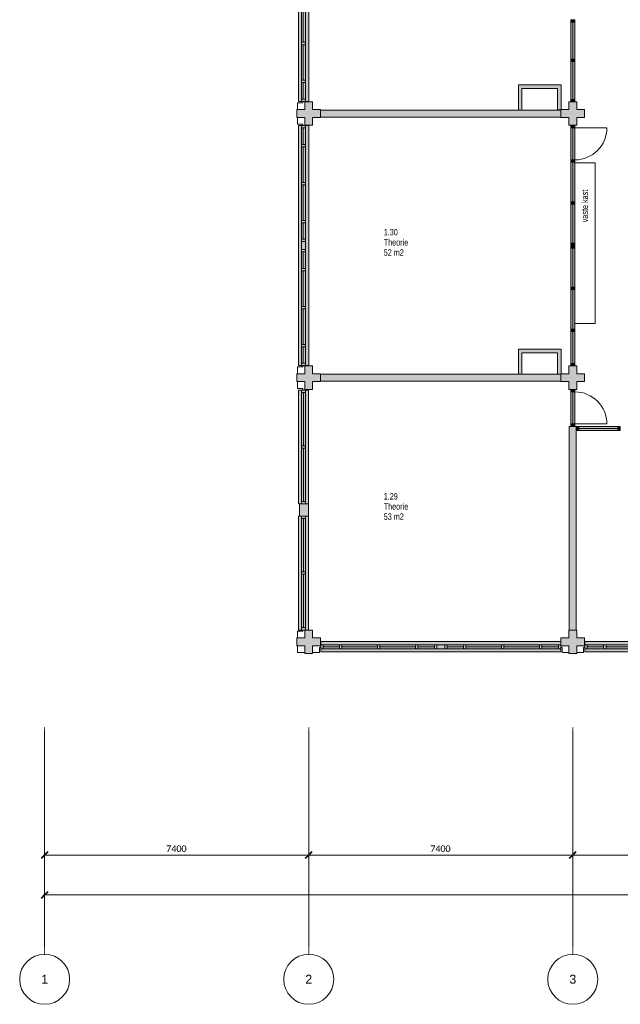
# Model space of a CAD drawing. Header units: millimetres. Extents: x 73705 to 433105, y 109410 to 279410.
# Tile 49 of 90: x 220381 to 237214, y 202210 to 229795. Entities that reach past the tile are written whole.
import ezdxf

# ---------------------------------------------------------------- set-up
doc = ezdxf.new("R2010")
doc.units = ezdxf.units.MM
doc.linetypes.add('Stramienlijn', pattern=[14, 8, -2, 2, -2])
for name, color, linetype, lineweight in [('A-ANNO-DIMS', 211, 'Continuous', 9), ('A-ANNO-DIMS-100', 211, 'Continuous', 9), ('A-DETL', 90, 'Continuous', 9), ('A-DETL-GENF', 92, 'Continuous', 9), ('A-DETL-THIN', 151, 'Continuous', 9), ('G-ANNO-TEXT', 231, 'Continuous', 9)]:
    doc.layers.add(name, color=color, linetype=linetype, lineweight=lineweight)
doc.styles.add('Arial', font='arial.ttf', dxfattribs={"height": 250})
doc.styles.add('Arial Narrow', font='ARIALN.TTF', dxfattribs={"width": 0.9, "height": 180})
doc.styles.add('Arial Narrow_B', font='ARIALN.TTF', dxfattribs={"width": 0.9, "height": 180})
doc.styles.add('Calibri', font='calibri.ttf', dxfattribs={"height": 180})
doc.dimstyles.new('maatvoering', dxfattribs={"dimscale": 304.8, "dimtxt": 211.922716, "dimasz": 0.656168, "dimexe": 0.328084, "dimexo": 0.0625, "dimgap": 0.065617, "dimtad": 1, "dimdec": 0, "dimzin": 0, "dimdsep": 46, "dimtxsty": 'Calibri', "dimblk1": 'OBLIQUE', "dimblk2": 'OBLIQUE', "dimsah": 1, "dimcen": 0.09, "dimazin": 0, "dimtfac": 1, "dimtdec": 4, "dimtix": 1, "dimtmove": 0, "dimatfit": 3, "dimfxl": 0.82021, "dimfxlon": 1, "dimtvp": 1, "dimtfill": 1, "dimtolj": 1, "dimtzin": 0, "dimarcsym": 2})

# ---------------------------------------------------------------- blocks, each defined once
blk = doc.blocks.new('DIMBLOCK26-BEGANE GROND')
at = {"layer": 'A-ANNO-DIMS-100'}
for p, q in [((221081, 206392), (221081, 206642)), ((228481, 206392), (228481, 206642)), ((221081, 206392), (228481, 206392)), ((221081, 206392), (221081, 206292)), ((228481, 206392), (228481, 206292))]:
    blk.add_line(p, q, dxfattribs=at)
at = {"layer": 'A-ANNO-DIMS-100', "lineweight": 40}
for p, q in [((221081, 206392), (220981, 206292)), ((221081, 206392), (221181, 206492)), ((228481, 206392), (228381, 206292)), ((228481, 206392), (228581, 206492))]:
    blk.add_line(p, q, dxfattribs=at)
at = {"layer": 'A-ANNO-DIMS-100', "color": 0, "insert": (224489, 206661), "char_height": 180, "width": 700.39, "attachment_point": 1, "line_spacing_factor": 1.158048, "style": 'Calibri', "bg_fill": 3, "box_fill_scale": 1.25, "bg_fill_color": 256, "bg_fill_true_color": 13158600, "bg_fill_transparency": 0}
blk.add_mtext('7400', dxfattribs=at)
blk = doc.blocks.new('_Oblique')
at = {"color": 0, "linetype": 'ByBlock', "lineweight": -2}
blk.add_line((-0.5, -0.5), (0.5, 0.5), dxfattribs=at)
blk = doc.blocks.new('DIMBLOCK27-BEGANE GROND')
at = {"layer": 'A-ANNO-DIMS-100'}
for p, q in [((228481, 206392), (228481, 206642)), ((235881, 206392), (235881, 206642)), ((228481, 206392), (235881, 206392)), ((228481, 206392), (228481, 206292)), ((235881, 206392), (235881, 206292))]:
    blk.add_line(p, q, dxfattribs=at)
at = {"layer": 'A-ANNO-DIMS-100', "lineweight": 40}
for p, q in [((228481, 206392), (228381, 206292)), ((228481, 206392), (228581, 206492)), ((235881, 206392), (235781, 206292)), ((235881, 206392), (235981, 206492))]:
    blk.add_line(p, q, dxfattribs=at)
at = {"layer": 'A-ANNO-DIMS-100', "color": 0, "insert": (231889, 206661), "char_height": 180, "width": 700.39, "attachment_point": 1, "line_spacing_factor": 1.158048, "style": 'Calibri', "bg_fill": 3, "box_fill_scale": 1.25, "bg_fill_color": 256, "bg_fill_true_color": 13158600, "bg_fill_transparency": 0}
blk.add_mtext('7400', dxfattribs=at)
blk = doc.blocks.new('DIMBLOCK28-BEGANE GROND')
at = {"layer": 'A-ANNO-DIMS-100'}
for p, q in [((235881, 206392), (235881, 206642)), ((243281, 206392), (243281, 206642)), ((235881, 206392), (243281, 206392)), ((235881, 206392), (235881, 206292)), ((243281, 206392), (243281, 206292))]:
    blk.add_line(p, q, dxfattribs=at)
at = {"layer": 'A-ANNO-DIMS-100', "lineweight": 40}
for p, q in [((235881, 206392), (235781, 206292)), ((235881, 206392), (235981, 206492)), ((243281, 206392), (243181, 206292)), ((243281, 206392), (243381, 206492))]:
    blk.add_line(p, q, dxfattribs=at)
at = {"layer": 'A-ANNO-DIMS-100', "color": 0, "insert": (239289, 206661), "char_height": 180, "width": 700.39, "attachment_point": 1, "line_spacing_factor": 1.158048, "style": 'Calibri', "bg_fill": 3, "box_fill_scale": 1.25, "bg_fill_color": 256, "bg_fill_true_color": 13158600, "bg_fill_transparency": 0}
blk.add_mtext('7400', dxfattribs=at)
blk = doc.blocks.new('DIMBLOCK34-BEGANE GROND')
at = {"layer": 'A-ANNO-DIMS-100'}
for p, q in [((221081, 205273), (221081, 205523)), ((280281, 205273), (280281, 205523)), ((221081, 205273), (280281, 205273)), ((221081, 205273), (221081, 205173)), ((280281, 205273), (280281, 205173))]:
    blk.add_line(p, q, dxfattribs=at)
at = {"layer": 'A-ANNO-DIMS-100', "lineweight": 40}
for p, q in [((221081, 205273), (220981, 205173)), ((221081, 205273), (221181, 205373)), ((280281, 205273), (280181, 205173)), ((280281, 205273), (280381, 205373))]:
    blk.add_line(p, q, dxfattribs=at)
at = {"layer": 'A-ANNO-DIMS-100', "color": 0, "insert": (250316, 205543), "char_height": 180, "width": 875.48, "attachment_point": 1, "line_spacing_factor": 1.158048, "style": 'Calibri', "bg_fill": 3, "box_fill_scale": 1.25, "bg_fill_color": 256, "bg_fill_true_color": 13158600, "bg_fill_transparency": 0}
blk.add_mtext('59200', dxfattribs=at)
blk = doc.blocks.new('DIMBLOCK65-BEGANE GROND')
at = {"layer": 'A-ANNO-DIMS-100'}
for p, q in [((221081, 206392), (221081, 206642)), ((228481, 206392), (228481, 206642)), ((221081, 206392), (228481, 206392)), ((221081, 206392), (221081, 206292)), ((228481, 206392), (228481, 206292))]:
    blk.add_line(p, q, dxfattribs=at)
at = {"layer": 'A-ANNO-DIMS-100', "lineweight": 40}
for p, q in [((221081, 206392), (220981, 206292)), ((221081, 206392), (221181, 206492)), ((228481, 206392), (228381, 206292)), ((228481, 206392), (228581, 206492))]:
    blk.add_line(p, q, dxfattribs=at)
at = {"layer": 'A-ANNO-DIMS-100', "color": 0, "insert": (224489, 206661), "char_height": 180, "width": 700.39, "attachment_point": 1, "line_spacing_factor": 1.158048, "style": 'Calibri', "bg_fill": 3, "box_fill_scale": 1.25, "bg_fill_color": 256, "bg_fill_true_color": 13158600, "bg_fill_transparency": 0}
blk.add_mtext('7400', dxfattribs=at)
blk = doc.blocks.new('DIMBLOCK66-BEGANE GROND')
at = {"layer": 'A-ANNO-DIMS-100'}
for p, q in [((228481, 206392), (228481, 206642)), ((235881, 206392), (235881, 206642)), ((228481, 206392), (235881, 206392)), ((228481, 206392), (228481, 206292)), ((235881, 206392), (235881, 206292))]:
    blk.add_line(p, q, dxfattribs=at)
at = {"layer": 'A-ANNO-DIMS-100', "lineweight": 40}
for p, q in [((228481, 206392), (228381, 206292)), ((228481, 206392), (228581, 206492)), ((235881, 206392), (235781, 206292)), ((235881, 206392), (235981, 206492))]:
    blk.add_line(p, q, dxfattribs=at)
at = {"layer": 'A-ANNO-DIMS-100', "color": 0, "insert": (231889, 206661), "char_height": 180, "width": 700.39, "attachment_point": 1, "line_spacing_factor": 1.158048, "style": 'Calibri', "bg_fill": 3, "box_fill_scale": 1.25, "bg_fill_color": 256, "bg_fill_true_color": 13158600, "bg_fill_transparency": 0}
blk.add_mtext('7400', dxfattribs=at)
blk = doc.blocks.new('DIMBLOCK67-BEGANE GROND')
at = {"layer": 'A-ANNO-DIMS-100'}
for p, q in [((235881, 206392), (235881, 206642)), ((243281, 206392), (243281, 206642)), ((235881, 206392), (243281, 206392)), ((235881, 206392), (235881, 206292)), ((243281, 206392), (243281, 206292))]:
    blk.add_line(p, q, dxfattribs=at)
at = {"layer": 'A-ANNO-DIMS-100', "lineweight": 40}
for p, q in [((235881, 206392), (235781, 206292)), ((235881, 206392), (235981, 206492)), ((243281, 206392), (243181, 206292)), ((243281, 206392), (243381, 206492))]:
    blk.add_line(p, q, dxfattribs=at)
at = {"layer": 'A-ANNO-DIMS-100', "color": 0, "insert": (239289, 206661), "char_height": 180, "width": 700.39, "attachment_point": 1, "line_spacing_factor": 1.158048, "style": 'Calibri', "bg_fill": 3, "box_fill_scale": 1.25, "bg_fill_color": 256, "bg_fill_true_color": 13158600, "bg_fill_transparency": 0}
blk.add_mtext('7400', dxfattribs=at)
blk = doc.blocks.new('DIMBLOCK73-BEGANE GROND')
at = {"layer": 'A-ANNO-DIMS-100'}
for p, q in [((221081, 205273), (221081, 205523)), ((280281, 205273), (280281, 205523)), ((221081, 205273), (280281, 205273)), ((221081, 205273), (221081, 205173)), ((280281, 205273), (280281, 205173))]:
    blk.add_line(p, q, dxfattribs=at)
at = {"layer": 'A-ANNO-DIMS-100', "lineweight": 40}
for p, q in [((221081, 205273), (220981, 205173)), ((221081, 205273), (221181, 205373)), ((280281, 205273), (280181, 205173)), ((280281, 205273), (280381, 205373))]:
    blk.add_line(p, q, dxfattribs=at)
at = {"layer": 'A-ANNO-DIMS-100', "color": 0, "insert": (250316, 205543), "char_height": 180, "width": 875.48, "attachment_point": 1, "line_spacing_factor": 1.158048, "style": 'Calibri', "bg_fill": 3, "box_fill_scale": 1.25, "bg_fill_color": 256, "bg_fill_true_color": 13158600, "bg_fill_transparency": 0}
blk.add_mtext('59200', dxfattribs=at)

msp = doc.modelspace()

# ---------------------------------------------------------------- hatches: boundary and pattern name
at = {"layer": 'A-DETL-GENF'}
for color, points in [(7, [(228371.1, 227502.5), (228481.1, 227502.5), (228481.1, 234228.9), (228195.1, 234228.9), (228195.1, 227502.5), (228275.1, 227502.5)]), (7, [(235938.1, 229727.5), (235938.1, 229794.5), (235824.1, 229794.5), (235824.1, 229727.5)]), (7, [(235824.1, 228687.5), (235938.1, 228687.5), (235938.1, 229727.5), (235824.1, 229727.5), (235824.1, 229538.6)]), (7, [(235938.1, 228620.5), (235938.1, 228687.5), (235824.1, 228687.5), (235824.1, 228620.5)]), (7, [(235824.1, 227562), (235938.1, 227562), (235938.1, 228620.5), (235824.1, 228620.5)]), (254, [(234456.1, 227264.5), (234456.1, 227865), (235456.1, 227865), (235456.1, 227265), (235551.1, 227265), (235551.1, 227275), (235556.1, 227275), (235556.1, 227965), (234356.1, 227965), (234356.1, 227264.5)]), (7, [(228591.1, 226835), (228591.1, 227055), (228811.1, 227055), (228811.1, 227275), (228591.1, 227275), (228591.1, 227495), (228371.1, 227495), (228371.1, 227275), (228151.1, 227275), (228151.1, 227055), (228371.1, 227055), (228371.1, 226835)]), (7, [(235824.1, 226835), (235991.1, 226835), (235991.1, 227055), (236211.1, 227055), (236211.1, 227275), (235991.1, 227275), (235991.1, 227495), (235771.1, 227495), (235771.1, 227275), (235556.1, 227275), (235556.1, 227265), (235551.1, 227264.5), (235551.1, 227055), (235771.1, 227055), (235771.1, 226835)]), (7, [(235938.1, 227495), (235938.1, 227562), (235824.1, 227562), (235824.1, 227495)]), (7, [(234456.1, 227064.5), (235551.1, 227064.5), (235551.1, 227264.5), (228811.1, 227264.5), (228811.1, 227064.5), (234356.1, 227064.5)]), (254, [(235556.1, 227265), (235556.1, 227275), (235551.1, 227275), (235551.1, 227265)]), (7, [(228481.1, 220102.5), (228481.1, 226828.9), (228195.1, 226828.9), (228195.1, 220102.5), (228389.1, 220102.5)]), (7, [(235938.1, 226768), (235938.1, 226835), (235824.1, 226835), (235824.1, 226768)]), (7, [(235938.1, 225868), (235938.1, 226768), (235824.1, 226768), (235824.1, 225868)]), (7, [(235938.1, 225801), (235938.1, 225868), (235824.1, 225868), (235824.1, 225801)]), (7, [(235938.1, 224691.7), (235938.1, 225801), (235824.1, 225801), (235824.1, 224691.7)]), (7, [(235938.1, 224624.7), (235938.1, 224691.7), (235824.1, 224691.7), (235824.1, 224624.7)]), (7, [(235938.1, 223532), (235938.1, 224624.7), (235824.1, 224624.7), (235824.1, 223532)]), (7, [(235938.1, 223465), (235938.1, 223532), (235824.1, 223532), (235824.1, 223465)]), (7, [(235824.1, 223398), (235938.1, 223398), (235938.1, 223465), (235824.1, 223465)]), (7, [(235938.1, 222305.4), (235938.1, 223398), (235824.1, 223398), (235824.1, 222305.4)]), (7, [(235938.1, 222238.4), (235938.1, 222305.4), (235824.1, 222305.4), (235824.1, 222238.4)]), (7, [(235938.1, 221129), (235938.1, 222238.4), (235824.1, 222238.4), (235824.1, 221129)]), (7, [(235824.1, 221062), (235938.1, 221062), (235938.1, 221129), (235824.1, 221129)]), (7, [(235938.1, 220162), (235938.1, 221062), (235824.1, 221062), (235824.1, 220162)]), (254, [(235456.1, 219864.5), (235551.1, 219864.5), (235551.1, 219875), (235556.1, 219875), (235556.1, 220564.5), (234356.1, 220564.5), (234356.1, 219864.5), (234456.1, 219864.5), (234456.1, 220464.5), (235456.1, 220464.5), (235456.1, 219875)]), (7, [(235824.1, 220095), (235938.1, 220095), (235938.1, 220162), (235824.1, 220162)]), (7, [(228591.1, 219435), (228591.1, 219655), (228811.1, 219655), (228811.1, 219875), (228591.1, 219875), (228591.1, 220095), (228371.1, 220095), (228371.1, 219875), (228151.1, 219875), (228151.1, 219655), (228371.1, 219655), (228371.1, 219435)]), (7, [(235551.1, 219664.5), (235551.1, 219864.5), (228811.1, 219864.1), (228811.1, 219664.5), (235456.1, 219664.5)]), (7, [(235824.1, 219435), (235991.1, 219435), (235991.1, 219655), (236211.1, 219655), (236211.1, 219875), (235991.1, 219875), (235991.1, 220095), (235771.1, 220095), (235771.1, 219875), (235556.1, 219875), (235556.1, 219864.5), (235551.1, 219864.5), (235551.1, 219655), (235771.1, 219655), (235771.1, 219435)]), (254, [(228470.7, 216230), (228470.7, 219420), (228195.1, 219420), (228195.1, 216230), (228389.1, 216230)]), (7, [(235938.1, 219368), (235938.1, 219435), (235824.1, 219435), (235824.1, 219368)]), (7, [(235938.1, 218468), (235938.1, 219368), (235824.1, 219368), (235824.1, 218468)]), (7, [(235981.1, 212695), (235981.1, 218401), (235781.1, 218401), (235781.1, 212695)]), (7, [(235938.1, 218401), (235938.1, 218468), (235824.1, 218468), (235824.1, 218401)]), (7, [(236047.6, 218287), (236047.6, 218401), (235981.1, 218401), (235981.1, 218287), (235991.1, 218287)]), (7, [(236048.1, 218287), (237147.1, 218287), (237147.1, 218401), (236047.6, 218401), (236047.6, 218287)]), (7, [(237214.1, 218287), (237214.1, 218401), (237147.1, 218401), (237147.1, 218287)]), (7, [(228371.1, 215885), (228470.7, 215885), (228470.7, 216230), (228225.1, 216230), (228225.1, 215885), (228275.1, 215885)]), (254, [(228470.7, 212695), (228470.7, 215885), (228195.1, 215885), (228195.1, 212695), (228389.1, 212695)]), (7, [(228591.1, 212035), (228591.1, 212255), (228811.1, 212255), (228811.1, 212475), (228591.1, 212475), (228591.1, 212695), (228371.1, 212695), (228371.1, 212475), (228151.1, 212475), (228151.1, 212255), (228371.1, 212255), (228371.1, 212035)]), (7, [(235991.1, 212035), (235991.1, 212255), (236211.1, 212255), (236211.1, 212475), (235991.1, 212475), (235991.1, 212695), (235771.1, 212695), (235771.1, 212475), (235551.1, 212475), (235551.1, 212255), (235771.1, 212255), (235771.1, 212035)]), (7, [(229346.2, 212089), (235544.7, 212089), (235544.7, 212375), (228818.4, 212375), (228818.4, 212089), (228884.4, 212089)]), (7, [(236217.4, 212169), (236218.4, 212169), (236217.4, 212248.7)]), (7, [(236218.4, 212089), (242944.7, 212089), (242944.7, 212375), (236218.4, 212375), (236218.4, 212169)])]:
    msp.add_hatch(color=color, dxfattribs=at).paths.add_polyline_path(points)
h = msp.add_hatch(color=254, dxfattribs=at)
h.paths.add_polyline_path([(234456.1, 219864.1), (234456.1, 219864.5), (234356.1, 219864.1)])
h.paths.add_polyline_path([(235551.1, 219864.5), (235556.1, 219864.5), (235556.1, 219875), (235551.1, 219875)])

# ---------------------------------------------------------------- linework, layer by layer
at = {"layer": 'A-DETL'}
for p, q in [((228195.1, 234228.9), (228195.1, 227502.5)), ((228481.1, 227502.5), (228481.1, 234228.9)), ((228275.1, 230157.7), (228275.1, 229160.7)), ((228389.1, 229160.7), (228389.1, 230157.7)), ((228389.1, 229160.7), (228275.1, 229160.7)), ((228275.1, 229160.7), (228275.1, 229093.7)), ((228275.1, 229160.7), (228389.1, 229160.7)), ((228389.1, 229094.4), (228275.1, 229094.4)), ((228275.1, 229094.4), (228275.1, 228097.4)), ((228275.1, 229093.7), (228389.1, 229093.7)), ((228389.1, 229093.7), (228389.1, 229160.7)), ((228389.1, 228097.4), (228389.1, 229094.4)), ((228275.1, 228097.4), (228389.1, 228097.4)), ((228389.1, 228097.4), (228275.1, 228097.4)), ((228275.1, 228097.4), (228275.1, 228030.4)), ((228275.1, 228030.4), (228389.1, 228030.4)), ((228389.1, 228030.4), (228275.1, 228030.4)), ((228275.1, 228030.4), (228275.1, 227568.5)), ((228389.1, 228030.4), (228389.1, 228097.4)), ((228389.1, 227568.5), (228389.1, 228030.4)), ((228316.1, 227465.5), (228168.1, 227465.5)), ((228168.1, 227465.5), (228168.1, 227275)), ((228195.1, 227502.5), (228481.1, 227502.5)), ((228389.1, 227568.5), (228275.1, 227568.5)), ((228275.1, 227568.5), (228275.1, 227501.5)), ((228275.1, 227568.5), (228389.1, 227568.5)), ((228275.1, 227501.5), (228389.1, 227501.5)), ((228316.1, 227502.4), (228316.1, 227465.5)), ((228389.1, 227501.5), (228389.1, 227568.5)), ((228168.1, 226864.5), (228168.1, 227055)), ((228316.1, 226864.5), (228168.1, 226864.5)), ((228481.1, 226828.9), (228195.1, 226828.9)), ((228195.1, 226828.9), (228195.1, 220102.5)), ((228275.1, 226828.9), (228275.1, 226761.9)), ((228389.1, 226828.9), (228275.1, 226828.9)), ((228275.1, 226761.9), (228389.1, 226761.9)), ((228275.1, 226761.9), (228275.1, 226300)), ((228389.1, 226761.9), (228275.1, 226761.9)), ((228316.1, 226827.7), (228316.1, 226864.5)), ((228389.1, 226761.9), (228389.1, 226828.9)), ((228389.1, 226300), (228389.1, 226761.9)), ((228481.1, 220102.5), (228481.1, 226828.9)), ((228275.1, 226300), (228275.1, 226233)), ((228389.1, 226300), (228275.1, 226300)), ((228275.1, 226300), (228389.1, 226300)), ((228275.1, 226233), (228275.1, 225236)), ((228389.1, 226233), (228275.1, 226233)), ((228275.1, 226233), (228389.1, 226233)), ((228389.1, 226233), (228389.1, 226300)), ((228389.1, 225236), (228389.1, 226233)), ((228275.1, 225236.7), (228275.1, 225169.7)), ((228389.1, 225236.7), (228275.1, 225236.7)), ((228275.1, 225236), (228389.1, 225236)), ((228275.1, 225169.7), (228389.1, 225169.7)), ((228275.1, 225169.7), (228275.1, 224172.7)), ((228389.1, 225169.7), (228275.1, 225169.7)), ((228389.1, 225169.7), (228389.1, 225236.7)), ((228389.1, 224172.7), (228389.1, 225169.7)), ((228275.1, 224172.7), (228389.1, 224172.7)), ((228275.1, 224172.7), (228275.1, 224105.7)), ((228389.1, 224172.7), (228275.1, 224172.7)), ((228275.1, 224105.7), (228389.1, 224105.7)), ((228275.1, 224105.7), (228275.1, 223643.9)), ((228389.1, 224105.7), (228275.1, 224105.7)), ((228389.1, 224105.7), (228389.1, 224172.7)), ((228389.1, 223643.9), (228389.1, 224105.7)), ((228275.1, 223643.9), (228275.1, 223576.9)), ((228389.1, 223643.9), (228275.1, 223643.9)), ((228275.1, 223643.9), (228389.1, 223643.9)), ((228275.1, 223576.9), (228389.1, 223576.9)), ((228389.1, 223576.9), (228275.1, 223576.9)), ((228275.1, 223576.9), (228275.1, 223352.2)), ((228389.1, 223576.9), (228389.1, 223643.9)), ((228389.1, 223352.2), (228389.1, 223576.9)), ((228389.1, 223353.5), (228275.1, 223353.5)), ((228275.1, 223353.5), (228275.1, 223286.5)), ((228275.1, 223352.2), (228389.1, 223352.2)), ((228275.1, 223286.5), (228389.1, 223286.5)), ((228389.1, 223286.5), (228275.1, 223286.5)), ((228275.1, 223286.5), (228275.1, 222824.7)), ((228389.1, 223286.5), (228389.1, 223353.5)), ((228389.1, 222824.7), (228389.1, 223286.5)), ((228389.1, 222824.7), (228275.1, 222824.7)), ((228275.1, 222824.7), (228275.1, 222757.7)), ((228275.1, 222824.7), (228389.1, 222824.7)), ((228389.1, 222757.7), (228275.1, 222757.7)), ((228275.1, 222757.7), (228275.1, 221760.7)), ((228275.1, 222757.7), (228389.1, 222757.7)), ((228389.1, 222757.7), (228389.1, 222824.7)), ((228389.1, 221760.7), (228389.1, 222757.7)), ((228389.1, 221760.7), (228275.1, 221760.7)), ((228275.1, 221760.7), (228275.1, 221693.7)), ((228275.1, 221760.7), (228389.1, 221760.7)), ((228389.1, 221694.4), (228275.1, 221694.4)), ((228275.1, 221694.4), (228275.1, 220697.4)), ((228275.1, 221693.7), (228389.1, 221693.7)), ((228389.1, 221693.7), (228389.1, 221760.7)), ((228389.1, 220697.4), (228389.1, 221694.4)), ((228275.1, 220697.4), (228389.1, 220697.4)), ((228389.1, 220697.4), (228275.1, 220697.4)), ((228275.1, 220697.4), (228275.1, 220630.4)), ((228389.1, 220630.4), (228389.1, 220697.4)), ((228275.1, 220630.4), (228389.1, 220630.4)), ((228389.1, 220630.4), (228275.1, 220630.4)), ((228275.1, 220630.4), (228275.1, 220168.5)), ((228389.1, 220168.5), (228389.1, 220630.4)), ((228389.1, 220168.5), (228275.1, 220168.5)), ((228275.1, 220168.5), (228275.1, 220101.5)), ((228275.1, 220168.5), (228389.1, 220168.5)), ((228389.1, 220101.5), (228389.1, 220168.5)), ((228316.1, 220065.5), (228168.1, 220065.5)), ((228168.1, 220065.5), (228168.1, 219875)), ((228195.1, 220102.5), (228481.1, 220102.5)), ((228275.1, 220101.5), (228389.1, 220101.5)), ((228316.1, 220102.4), (228316.1, 220065.5)), ((228168.1, 219464.5), (228168.1, 219655)), ((228316.1, 219464.5), (228168.1, 219464.5)), ((228195.1, 219420), (228195.1, 216230)), ((228470.7, 219420), (228195.1, 219420)), ((228389.1, 219420), (228275.1, 219420)), ((228275.1, 219420), (228275.1, 219353)), ((228275.1, 219353), (228389.1, 219353)), ((228389.1, 219353), (228275.1, 219353)), ((228275.1, 219353), (228275.1, 217858.5)), ((228316.1, 219427.7), (228316.1, 219464.5)), ((228389.1, 219353), (228389.1, 219420)), ((228389.1, 217858.5), (228389.1, 219353)), ((228470.7, 216230), (228470.7, 219420)), ((228389.1, 217858.5), (228275.1, 217858.5)), ((228275.1, 217858.5), (228275.1, 217791.5)), ((228275.1, 217858.5), (228389.1, 217858.5)), ((228275.1, 217791.5), (228389.1, 217791.5)), ((228389.1, 217791.5), (228275.1, 217791.5)), ((228275.1, 217791.5), (228275.1, 216297)), ((228389.1, 217791.5), (228389.1, 217858.5)), ((228389.1, 216297), (228389.1, 217791.5)), ((228389.1, 216297), (228275.1, 216297)), ((228275.1, 216297), (228275.1, 216230)), ((228275.1, 216297), (228389.1, 216297)), ((228389.1, 216230), (228389.1, 216297)), ((228195.1, 216230), (228225.1, 216230)), ((228195.1, 215885), (228195.1, 212695)), ((228225.1, 215885), (228195.1, 215885)), ((228275.1, 215885), (228275.1, 215818)), ((228275.1, 215818), (228389.1, 215818)), ((228389.1, 215818), (228275.1, 215818)), ((228275.1, 215818), (228275.1, 214323.5)), ((228389.1, 215818), (228389.1, 215885)), ((228389.1, 214323.5), (228389.1, 215818)), ((228470.7, 212695), (228470.7, 215885)), ((228389.1, 214323.5), (228275.1, 214323.5)), ((228275.1, 214323.5), (228275.1, 214256.5)), ((228275.1, 214323.5), (228389.1, 214323.5)), ((228275.1, 214256.5), (228389.1, 214256.5)), ((228389.1, 214256.5), (228275.1, 214256.5)), ((228275.1, 214256.5), (228275.1, 212762)), ((228389.1, 214256.5), (228389.1, 214323.5)), ((228389.1, 212762), (228389.1, 214256.5)), ((228195.1, 212695), (228470.7, 212695)), ((228389.1, 212762), (228275.1, 212762)), ((228275.1, 212762), (228275.1, 212695)), ((228275.1, 212762), (228389.1, 212762)), ((228275.1, 212695), (228389.1, 212695)), ((228316.1, 212702.4), (228316.1, 212665.5)), ((228389.1, 212695), (228389.1, 212762)), ((228316.1, 212665.5), (228168.1, 212665.5)), ((228168.1, 212665.5), (228168.1, 212475)), ((228168.1, 212062), (228168.1, 212255)), ((228818.4, 212210), (228781.6, 212210)), ((228781.6, 212210), (228781.6, 212062)), ((228884.4, 212283), (228817.4, 212283)), ((228817.4, 212283), (228817.4, 212169)), ((228817.4, 212169), (228884.4, 212169)), ((235544.7, 212375), (228818.4, 212375)), ((228818.4, 212375), (228818.4, 212089)), ((228884.4, 212169), (228884.4, 212283)), ((229346.2, 212283), (228884.4, 212283)), ((228884.4, 212283), (228884.4, 212169)), ((228884.4, 212169), (229346.2, 212169)), ((229413.2, 212283), (229346.2, 212283)), ((229346.2, 212283), (229346.2, 212169)), ((229346.2, 212169), (229346.2, 212283)), ((229346.2, 212169), (229413.2, 212169)), ((230410.2, 212283), (229413.2, 212283)), ((229413.2, 212283), (229413.2, 212169)), ((229413.2, 212169), (229413.2, 212283)), ((229413.2, 212169), (230410.2, 212169)), ((230476.6, 212283), (230409.6, 212283)), ((230409.6, 212283), (230409.6, 212169)), ((230409.6, 212169), (230476.6, 212169)), ((230410.2, 212169), (230410.2, 212283)), ((230476.6, 212169), (230476.6, 212283)), ((231473.6, 212283), (230476.6, 212283)), ((230476.6, 212283), (230476.6, 212169)), ((230476.6, 212169), (231473.6, 212169)), ((231473.6, 212169), (231473.6, 212283)), ((231540.6, 212283), (231473.6, 212283)), ((231473.6, 212283), (231473.6, 212169)), ((231473.6, 212169), (231540.6, 212169)), ((231540.6, 212169), (231540.6, 212283)), ((232002.4, 212283), (231540.6, 212283)), ((231540.6, 212283), (231540.6, 212169)), ((231540.6, 212169), (232002.4, 212169)), ((232069.4, 212283), (232002.4, 212283)), ((232002.4, 212283), (232002.4, 212169)), ((232002.4, 212169), (232002.4, 212283)), ((232002.4, 212169), (232069.4, 212169)), ((232292.8, 212283), (232068.1, 212283)), ((232068.1, 212283), (232068.1, 212169)), ((232068.1, 212169), (232292.8, 212169)), ((232069.4, 212169), (232069.4, 212283)), ((232359.8, 212283), (232292.8, 212283)), ((232292.8, 212283), (232292.8, 212169)), ((232292.8, 212169), (232292.8, 212283)), ((232292.8, 212169), (232359.8, 212169)), ((232359.8, 212169), (232359.8, 212283)), ((232821.6, 212283), (232359.8, 212283)), ((232359.8, 212283), (232359.8, 212169)), ((232359.8, 212169), (232821.6, 212169)), ((232888.6, 212283), (232821.6, 212283)), ((232821.6, 212283), (232821.6, 212169)), ((232821.6, 212169), (232821.6, 212283)), ((232821.6, 212169), (232888.6, 212169)), ((233885.6, 212283), (232888.6, 212283)), ((232888.6, 212283), (232888.6, 212169)), ((232888.6, 212169), (232888.6, 212283)), ((232888.6, 212169), (233885.6, 212169)), ((233952.6, 212283), (233885.6, 212283)), ((233885.6, 212283), (233885.6, 212169)), ((233885.6, 212169), (233885.6, 212283)), ((233885.6, 212169), (233952.6, 212169)), ((234948.9, 212283), (233951.9, 212283)), ((233951.9, 212283), (233951.9, 212169)), ((233951.9, 212169), (234948.9, 212169)), ((233952.6, 212169), (233952.6, 212283)), ((234948.9, 212169), (234948.9, 212283)), ((235015.9, 212283), (234948.9, 212283)), ((234948.9, 212283), (234948.9, 212169)), ((234948.9, 212169), (235015.9, 212169)), ((235015.9, 212169), (235015.9, 212283)), ((235477.7, 212283), (235015.9, 212283)), ((235015.9, 212283), (235015.9, 212169)), ((235015.9, 212169), (235477.7, 212169)), ((235544.7, 212283), (235477.7, 212283)), ((235477.7, 212283), (235477.7, 212169)), ((235477.7, 212169), (235477.7, 212283)), ((235477.7, 212169), (235544.7, 212169)), ((235543.7, 212210), (235580.6, 212210)), ((235544.7, 212089), (235544.7, 212375)), ((235544.7, 212169), (235544.7, 212283)), ((235580.6, 212210), (235580.6, 212062)), ((236218.4, 212210), (236181.6, 212210)), ((236181.6, 212210), (236181.6, 212062)), ((236284.4, 212283), (236217.4, 212283)), ((236217.4, 212283), (236217.4, 212169)), ((236217.4, 212169), (236284.4, 212169)), ((242944.7, 212375), (236218.4, 212375)), ((236218.4, 212375), (236218.4, 212089)), ((236284.4, 212169), (236284.4, 212283)), ((236746.2, 212283), (236284.4, 212283)), ((236284.4, 212283), (236284.4, 212169)), ((236284.4, 212169), (236746.2, 212169)), ((236813.2, 212283), (236746.2, 212283)), ((236746.2, 212283), (236746.2, 212169)), ((236746.2, 212169), (236746.2, 212283)), ((236746.2, 212169), (236813.2, 212169)), ((237810.2, 212283), (236813.2, 212283)), ((236813.2, 212283), (236813.2, 212169)), ((236813.2, 212169), (236813.2, 212283)), ((236813.2, 212169), (237810.2, 212169)), ((228168.1, 212062), (228371.1, 212062)), ((228781.6, 212062), (228591.1, 212062)), ((228818.4, 212089), (235544.7, 212089)), ((235580.6, 212062), (235771.1, 212062)), ((236181.6, 212062), (235991.1, 212062)), ((236218.4, 212089), (242944.7, 212089))]:
    msp.add_line(p, q, dxfattribs=at)
at = {"layer": 'A-DETL', "linetype": 'Stramienlijn'}
for p, q in [((221081.1, 209965), (221081.1, 203610.2)), ((221081.1, 209965), (221081.1, 203610.2)), ((228481.1, 209965), (228481.1, 203610.2)), ((228481.1, 209965), (228481.1, 203610.2)), ((235881.1, 209965), (235881.1, 203610.2)), ((235881.1, 209965), (235881.1, 203610.2))]:
    msp.add_line(p, q, dxfattribs=at)
at = {"layer": 'A-DETL'}
for centre in [(221081.1, 202910.2), (221081.1, 202910.2), (228481.1, 202910.2), (228481.1, 202910.2), (235881.1, 202910.2), (235881.1, 202910.2)]:
    msp.add_circle(centre, 700, dxfattribs=at)
at = {"layer": 'A-DETL-THIN'}
for p, q in [((228329.1, 229160.7), (228329.1, 230157.7)), ((235938.1, 229794.5), (235824.1, 229794.5)), ((235824.1, 229794.5), (235824.1, 229727.5)), ((235938.1, 229727.5), (235938.1, 229794.5)), ((235824.1, 229727.5), (235938.1, 229727.5)), ((235938.1, 229727.5), (235824.1, 229727.5)), ((235824.1, 229727.5), (235824.1, 228687.5)), ((235881.1, 229727.5), (235881.1, 228687.5)), ((235938.1, 228687.5), (235938.1, 229727.5)), ((228329.1, 228097.4), (228329.1, 229094.4)), ((235938.1, 228687.5), (235824.1, 228687.5)), ((235824.1, 228687.5), (235824.1, 228620.5)), ((235824.1, 228687.5), (235938.1, 228687.5)), ((235938.1, 228620.5), (235938.1, 228687.5)), ((235824.1, 228620.5), (235938.1, 228620.5)), ((235938.1, 228620.5), (235824.1, 228620.5)), ((235824.1, 228620.5), (235824.1, 227562)), ((235881.1, 228620.5), (235881.1, 227562)), ((235938.1, 227562), (235938.1, 228620.5)), ((228329.1, 227568.5), (228329.1, 228030.4)), ((235556.1, 227965), (234356.1, 227965)), ((234356.1, 227965), (234356.1, 227264.5)), ((234456.1, 227264.5), (234456.1, 227865)), ((234456.1, 227865), (235456.1, 227865)), ((235456.1, 227865), (235456.1, 227265)), ((235556.1, 227265), (235556.1, 227965)), ((228371.1, 227495), (228371.1, 227275)), ((228591.1, 227495), (228371.1, 227495)), ((228591.1, 227275), (228591.1, 227495)), ((235771.1, 227495), (235771.1, 227275)), ((235991.1, 227495), (235771.1, 227495)), ((235938.1, 227562), (235824.1, 227562)), ((235824.1, 227562), (235824.1, 227495)), ((235824.1, 227562), (235938.1, 227562)), ((235824.1, 227495), (235938.1, 227495)), ((235938.1, 227495), (235938.1, 227562)), ((235991.1, 227275), (235991.1, 227495)), ((228371.1, 227275), (228151.1, 227275)), ((228151.1, 227275), (228151.1, 227055)), ((228151.1, 227055), (228371.1, 227055)), ((228371.1, 227055), (228371.1, 226835)), ((228811.1, 227275), (228591.1, 227275)), ((228591.1, 226835), (228591.1, 227055)), ((228591.1, 227055), (228811.1, 227055)), ((228811.1, 227264.5), (228811.1, 227275)), ((235551.1, 227264.5), (228811.1, 227264.5)), ((228811.1, 227264.5), (228811.1, 227064.5)), ((228811.1, 227055), (228811.1, 227064.5)), ((228811.1, 227064.5), (235551.1, 227064.5)), ((234356.1, 227264.5), (234456.1, 227264.5)), ((235456.1, 227265), (235556.1, 227265)), ((235771.1, 227275), (235551.1, 227275)), ((235551.1, 227275), (235551.1, 227264.5)), ((235551.1, 227064.5), (235551.1, 227264.5)), ((235551.1, 227064.5), (235551.1, 227055)), ((235551.1, 227055), (235771.1, 227055)), ((235771.1, 227055), (235771.1, 226835)), ((236211.1, 227275), (235991.1, 227275)), ((235991.1, 226835), (235991.1, 227055)), ((235991.1, 227055), (236211.1, 227055)), ((236211.1, 227055), (236211.1, 227275)), ((228329.1, 226761.9), (228329.1, 226300)), ((228371.1, 226835), (228591.1, 226835)), ((235771.1, 226835), (235991.1, 226835)), ((235938.1, 226835), (235824.1, 226835)), ((235824.1, 226835), (235824.1, 226768)), ((235938.1, 226768), (235824.1, 226768)), ((235824.1, 226768), (235824.1, 225868)), ((235824.1, 226768), (235938.1, 226768)), ((235881.1, 226768), (235881.1, 225868)), ((235938.1, 226768), (235938.1, 226835)), ((235938.1, 225868), (235938.1, 226768)), ((235938.1, 226768), (236838.1, 226768)), ((228329.1, 226233), (228329.1, 225236)), ((235938.1, 225868), (235824.1, 225868)), ((235824.1, 225868), (235824.1, 225801)), ((235824.1, 225868), (235938.1, 225868)), ((235938.1, 225801), (235824.1, 225801)), ((235824.1, 225801), (235824.1, 224691.7)), ((235824.1, 225801), (235938.1, 225801)), ((235881.1, 224691.7), (235881.1, 225801)), ((235938.1, 225801), (235938.1, 225868)), ((235938.1, 224691.7), (235938.1, 225801)), ((235938.1, 225782.5), (236513.1, 225782.5)), ((236513.1, 225782.5), (236513.1, 221287.5)), ((228329.1, 225169.7), (228329.1, 224172.7)), ((235938.1, 224691.7), (235824.1, 224691.7)), ((235824.1, 224691.7), (235824.1, 224624.7)), ((235824.1, 224691.7), (235938.1, 224691.7)), ((235824.1, 224624.7), (235938.1, 224624.7)), ((235938.1, 224624.7), (235824.1, 224624.7)), ((235824.1, 224624.7), (235824.1, 223532)), ((235881.1, 223532), (235881.1, 224624.7)), ((235938.1, 224624.7), (235938.1, 224691.7)), ((235938.1, 223532), (235938.1, 224624.7)), ((228329.1, 224105.7), (228329.1, 223643.9)), ((235938.1, 223532), (235824.1, 223532)), ((235824.1, 223532), (235824.1, 223465)), ((235824.1, 223532), (235938.1, 223532)), ((235824.1, 223465), (235824.1, 223398)), ((235938.1, 223465), (235824.1, 223465)), ((235824.1, 223465), (235938.1, 223465)), ((235938.1, 223465), (235938.1, 223532)), ((235938.1, 223398), (235938.1, 223465)), ((228329.1, 222824.7), (228329.1, 223286.5)), ((235824.1, 223398), (235938.1, 223398)), ((235824.1, 223398), (235824.1, 222305.4)), ((235938.1, 223398), (235824.1, 223398)), ((235881.1, 222305.4), (235881.1, 223398)), ((235938.1, 222305.4), (235938.1, 223398)), ((228329.1, 221760.7), (228329.1, 222757.7)), ((235824.1, 222305.4), (235824.1, 222238.4)), ((235938.1, 222305.4), (235824.1, 222305.4)), ((235824.1, 222305.4), (235938.1, 222305.4)), ((235824.1, 222238.4), (235938.1, 222238.4)), ((235824.1, 222238.4), (235824.1, 221129)), ((235938.1, 222238.4), (235824.1, 222238.4)), ((235881.1, 221129), (235881.1, 222238.4)), ((235938.1, 222238.4), (235938.1, 222305.4)), ((235938.1, 221129), (235938.1, 222238.4)), ((228329.1, 220697.4), (228329.1, 221694.4)), ((236513.1, 221287.5), (235938.1, 221287.5)), ((235824.1, 221129), (235938.1, 221129)), ((235824.1, 221129), (235824.1, 221062)), ((235938.1, 221129), (235824.1, 221129)), ((235824.1, 221062), (235938.1, 221062)), ((235824.1, 221062), (235824.1, 220162)), ((235938.1, 221062), (235824.1, 221062)), ((235881.1, 220162), (235881.1, 221062)), ((235938.1, 221062), (235938.1, 221129)), ((235938.1, 220162), (235938.1, 221062)), ((228329.1, 220168.5), (228329.1, 220630.4)), ((235556.1, 220564.5), (234356.1, 220564.5)), ((234356.1, 220564.5), (234356.1, 219864.1)), ((234456.1, 219864.1), (234456.1, 220464.5)), ((234456.1, 220464.5), (235456.1, 220464.5)), ((235456.1, 220464.5), (235456.1, 219864.5)), ((235556.1, 219864.5), (235556.1, 220564.5)), ((235824.1, 220162), (235938.1, 220162)), ((235824.1, 220162), (235824.1, 220095)), ((235938.1, 220162), (235824.1, 220162)), ((235938.1, 220095), (235938.1, 220162)), ((228371.1, 219875), (228151.1, 219875)), ((228151.1, 219875), (228151.1, 219655)), ((228371.1, 220095), (228371.1, 219875)), ((228591.1, 220095), (228371.1, 220095)), ((228591.1, 219875), (228591.1, 220095)), ((228811.1, 219875), (228591.1, 219875)), ((228811.1, 219864.5), (228811.1, 219875)), ((235551.1, 219864.5), (228811.1, 219864.5)), ((228811.1, 219864.5), (228811.1, 219664.5)), ((234356.1, 219864.1), (234456.1, 219864.1)), ((235456.1, 219864.5), (235556.1, 219864.5)), ((235771.1, 219875), (235551.1, 219875)), ((235551.1, 219875), (235551.1, 219864.5)), ((235551.1, 219664.5), (235551.1, 219864.5)), ((235771.1, 220095), (235771.1, 219875)), ((235991.1, 220095), (235771.1, 220095)), ((235824.1, 220095), (235938.1, 220095)), ((235991.1, 219875), (235991.1, 220095)), ((236211.1, 219875), (235991.1, 219875)), ((236211.1, 219655), (236211.1, 219875)), ((228151.1, 219655), (228371.1, 219655)), ((228371.1, 219655), (228371.1, 219435)), ((228591.1, 219435), (228591.1, 219655)), ((228591.1, 219655), (228811.1, 219655)), ((228811.1, 219655), (228811.1, 219664.5)), ((228811.1, 219664.5), (235551.1, 219664.5)), ((235551.1, 219664.5), (235551.1, 219655)), ((235551.1, 219655), (235771.1, 219655)), ((235771.1, 219655), (235771.1, 219435)), ((235991.1, 219435), (235991.1, 219655)), ((235991.1, 219655), (236211.1, 219655)), ((228332.1, 217858.5), (228332.1, 219353)), ((228371.1, 219435), (228591.1, 219435)), ((235771.1, 219435), (235991.1, 219435)), ((235824.1, 219435), (235824.1, 219368)), ((235938.1, 219435), (235824.1, 219435)), ((235824.1, 219368), (235938.1, 219368)), ((235824.1, 219368), (235824.1, 218468)), ((235938.1, 219368), (235824.1, 219368)), ((235881.1, 218468), (235881.1, 219368)), ((235938.1, 219368), (235938.1, 219435)), ((235938.1, 218468), (235938.1, 219368)), ((235781.1, 218401), (235781.1, 212695)), ((235981.1, 218401), (235781.1, 218401)), ((235824.1, 218468), (235938.1, 218468)), ((235824.1, 218468), (235824.1, 218401)), ((235938.1, 218468), (235824.1, 218468)), ((235938.1, 218401), (235938.1, 218468)), ((235938.1, 218468), (236838.1, 218468)), ((235981.1, 212695), (235981.1, 218401)), ((236048.1, 218401), (235981.1, 218401)), ((235981.1, 218401), (235981.1, 218287)), ((235981.1, 218287), (236048.1, 218287)), ((237147.1, 218401), (236047.6, 218401)), ((236047.6, 218401), (236047.6, 218287)), ((236047.6, 218287), (237147.1, 218287)), ((236048.1, 218287), (236048.1, 218401)), ((236048.1, 218344), (237147.1, 218344)), ((237214.1, 218401), (237147.1, 218401)), ((237147.1, 218401), (237147.1, 218287)), ((237147.1, 218287), (237147.1, 218401)), ((237147.1, 218287), (237214.1, 218287)), ((237214.1, 218287), (237214.1, 218401)), ((228332.1, 216297), (228332.1, 217791.5)), ((228470.7, 216230), (228225.1, 216230)), ((228225.1, 216230), (228225.1, 215885)), ((228470.7, 215885), (228470.7, 216230)), ((228225.1, 215885), (228470.7, 215885)), ((228332.1, 214323.5), (228332.1, 215818)), ((228332.1, 212762), (228332.1, 214256.5)), ((228371.1, 212695), (228371.1, 212475)), ((228591.1, 212695), (228371.1, 212695)), ((228591.1, 212475), (228591.1, 212695)), ((235771.1, 212695), (235771.1, 212475)), ((235781.1, 212695), (235771.1, 212695)), ((235781.1, 212695), (235981.1, 212695)), ((235991.1, 212695), (235981.1, 212695)), ((235991.1, 212475), (235991.1, 212695)), ((228371.1, 212475), (228151.1, 212475)), ((228151.1, 212475), (228151.1, 212255)), ((228811.1, 212475), (228591.1, 212475)), ((228811.1, 212255), (228811.1, 212475)), ((235771.1, 212475), (235551.1, 212475)), ((235551.1, 212475), (235551.1, 212255)), ((236211.1, 212475), (235991.1, 212475)), ((236211.1, 212255), (236211.1, 212475)), ((228151.1, 212255), (228371.1, 212255)), ((228371.1, 212255), (228371.1, 212035)), ((228591.1, 212035), (228591.1, 212255)), ((228591.1, 212255), (228811.1, 212255)), ((228884.4, 212223), (229346.2, 212223)), ((229413.2, 212223), (230410.2, 212223)), ((230476.6, 212223), (231473.6, 212223)), ((231540.6, 212223), (232002.4, 212223)), ((232821.6, 212223), (232359.8, 212223)), ((233885.6, 212223), (232888.6, 212223)), ((234948.9, 212223), (233951.9, 212223)), ((235477.7, 212223), (235015.9, 212223)), ((235551.1, 212255), (235771.1, 212255)), ((235771.1, 212255), (235771.1, 212035)), ((235991.1, 212035), (235991.1, 212255)), ((235991.1, 212255), (236211.1, 212255)), ((236284.4, 212223), (236746.2, 212223)), ((236813.2, 212223), (237810.2, 212223)), ((228371.1, 212035), (228591.1, 212035)), ((235771.1, 212035), (235991.1, 212035))]:
    msp.add_line(p, q, dxfattribs=at)
for centre, start, end in [((235938.1, 226768), 270, 0), ((235938.1, 218468), 0, 90)]:
    msp.add_arc(centre, 900, start, end, dxfattribs=at)

# ---------------------------------------------------------------- texts
at = {"layer": 'G-ANNO-TEXT', "color": 7, "insert": (236129.5, 224119), "char_height": 180, "width": 974.05, "attachment_point": 1, "rotation": 90, "style": 'Arial Narrow'}
msp.add_mtext('vaste kast', dxfattribs=at)
at = {"layer": 'G-ANNO-TEXT', "color": 7, "char_height": 180, "attachment_point": 1}
for s, insert, width, style in [('1.30', (230583.1, 223931.9), 425.696, 'Arial Narrow_B'), ('Theorie', (230583.1, 223647.5), 750.38, 'Arial Narrow'), ('52 m2', (230583.1, 223363.1), 606.076, 'Arial Narrow'), ('Theorie', (230583.1, 216247.5), 750.38, 'Arial Narrow'), ('1.29', (230583.1, 216531.9), 425.696, 'Arial Narrow_B'), ('53 m2', (230583.1, 215963.1), 606.076, 'Arial Narrow')]:
    msp.add_mtext(s, dxfattribs=dict(at, insert=insert, width=width, style=style))
at = {"layer": 'G-ANNO-TEXT', "color": 142, "char_height": 250, "width": 232.489, "attachment_point": 1, "style": 'Arial'}
for s, insert in [('1', (220985.7, 203037.8)), ('1', (220985.7, 203037.8)), ('2', (228385.7, 203037.8)), ('2', (228385.7, 203037.8)), ('3', (235785.7, 203037.8)), ('3', (235785.7, 203037.8))]:
    msp.add_mtext(s, dxfattribs=dict(at, insert=insert))

# ---------------------------------------------------------------- next in the draw order: dimensions: what is measured, and where the dimension line sits
at = {"layer": 'A-ANNO-DIMS'}
for base, p1, p2, override, picture, middle in [((228481.1, 206391.6), (221081.1, 206641.6), (228481.1, 206641.6), {"dimpost": '<>', "dimfxl": 7400}, 'DIMBLOCK26-BEGANE GROND', (224781.1, 206503.8)), ((280281.1, 205273.4), (221081.1, 205523.4), (280281.1, 205523.4), {"dimpost": '<>', "dimfxl": 59200}, 'DIMBLOCK34-BEGANE GROND', (250681.1, 205385.7))]:
    dim = msp.add_linear_dim(base=base, p1=p1, p2=p2, dimstyle='maatvoering', override=override, dxfattribs=at)
    dim.commit()
    dim.dimension.update_dxf_attribs({"geometry": picture, "text_midpoint": middle})

# ---------------------------------------------------------------- next in the draw order: dimensions: what is measured, and where the dimension line sits
for base, p1, p2, override, picture, middle in [((235881.1, 206391.6), (228481.1, 206641.6), (235881.1, 206641.6), {"dimpost": '<>', "dimfxl": 7400}, 'DIMBLOCK27-BEGANE GROND', (232181.1, 206503.8)), ((280281.1, 205273.4), (221081.1, 205523.4), (280281.1, 205523.4), {"dimpost": '<>', "dimfxl": 59200}, 'DIMBLOCK73-BEGANE GROND', (250681.1, 205385.7))]:
    dim = msp.add_linear_dim(base=base, p1=p1, p2=p2, dimstyle='maatvoering', override=override, dxfattribs=at)
    dim.commit()
    dim.dimension.update_dxf_attribs({"geometry": picture, "text_midpoint": middle})

# ---------------------------------------------------------------- next in the draw order: dimensions: what is measured, and where the dimension line sits
for base, p1, p2, picture, middle in [((228481.1, 206391.6), (221081.1, 206641.6), (228481.1, 206641.6), 'DIMBLOCK65-BEGANE GROND', (224781.1, 206503.8)), ((243281.1, 206391.6), (235881.1, 206641.6), (243281.1, 206641.6), 'DIMBLOCK28-BEGANE GROND', (239581.1, 206503.8))]:
    dim = msp.add_linear_dim(base=base, p1=p1, p2=p2, dimstyle='maatvoering', override={"dimpost": '<>', "dimfxl": 7400}, dxfattribs=at)
    dim.commit()
    dim.dimension.update_dxf_attribs({"geometry": picture, "text_midpoint": middle})

# ---------------------------------------------------------------- next in the draw order: dimensions: what is measured, and where the dimension line sits
dim = msp.add_linear_dim(base=(235881.1, 206391.6), p1=(228481.1, 206641.6), p2=(235881.1, 206641.6), dimstyle='maatvoering', override={"dimpost": '<>', "dimfxl": 7400}, dxfattribs=at)
dim.commit()
dim.dimension.update_dxf_attribs({"geometry": 'DIMBLOCK66-BEGANE GROND', "text_midpoint": (232181.1, 206503.8)})

# ---------------------------------------------------------------- next in the draw order: dimensions: what is measured, and where the dimension line sits
dim = msp.add_linear_dim(base=(243281.1, 206391.6), p1=(235881.1, 206641.6), p2=(243281.1, 206641.6), dimstyle='maatvoering', override={"dimpost": '<>', "dimfxl": 7400}, dxfattribs=at)
dim.commit()
dim.dimension.update_dxf_attribs({"geometry": 'DIMBLOCK67-BEGANE GROND', "text_midpoint": (239581.1, 206503.8)})

doc.saveas('drawing.dxf')
